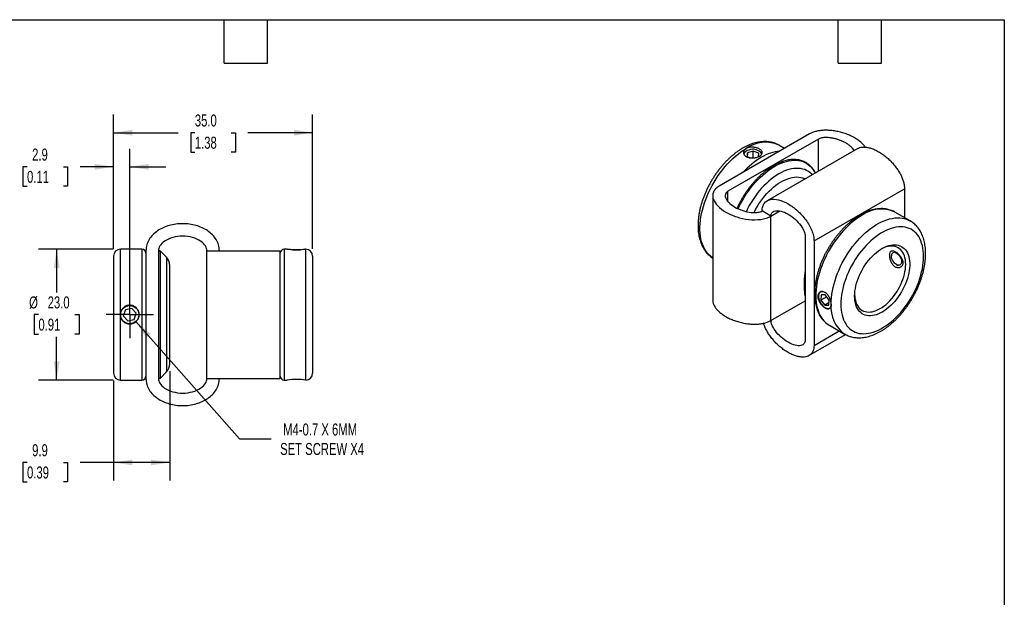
# Model space of a CAD drawing. Header units: millimetres. Extents: x 6 to 273, y 6 to 210.
# Tile 3 of 3: x 100 to 273, y 108 to 210. Entities that reach past the tile are written whole.
import ezdxf

# ---------------------------------------------------------------- set-up
doc = ezdxf.new("R2010")
doc.units = ezdxf.units.MM
doc.linetypes.add('SLD-Center', pattern=[19.05, 15.24, -1.27, 1.27, -1.27])
doc.linetypes.add('SLD-Solid', pattern=[0])
doc.layers.add('CENTER', color=40, linetype='SLD-Center')
doc.layers.add('DIMENSIONS', color=140, linetype='SLD-Solid', lineweight=25)
doc.layers.add('TEXT', color=140, linetype='SLD-Solid', lineweight=25)
doc.styles.add('SLDTEXTSTYLE0', font='TXT', dxfattribs={"width": 0.7})
doc.dimstyles.new('SLDDIMSTYLE0', dxfattribs={"dimtxt": 2.158008, "dimasz": 3.302, "dimexe": 0, "dimexo": 0.0625, "dimgap": 0.539502, "dimtad": 0, "dimtih": 1, "dimtoh": 1, "dimdec": 1, "dimrnd": 1e-09, "dimzin": 12, "dimdsep": 46, "dimtxsty": 'SLDTEXTSTYLE0', "dimsah": 1, "dimcen": 0.09, "dimadec": 0, "dimazin": 3, "dimtfac": 1, "dimtdec": 1, "dimtmove": 0, "dimatfit": 0, "dimfxl": 0, "dimfrac": 2, "dimtolj": 1, "dimtzin": 12, "dimarcsym": 0})
doc.dimstyles.new('SLDDIMSTYLE1', dxfattribs={"dimtxt": 2.158008, "dimasz": 3.302, "dimexe": 0, "dimexo": 0.0625, "dimgap": 0.539502, "dimtad": 0, "dimtih": 1, "dimtoh": 1, "dimdec": 1, "dimrnd": 1e-09, "dimzin": 12, "dimdsep": 46, "dimtxsty": 'SLDTEXTSTYLE0', "dimsah": 1, "dimcen": 0.09, "dimadec": 0, "dimazin": 3, "dimtfac": 1, "dimtdec": 1, "dimtofl": 0, "dimtmove": 0, "dimatfit": 3, "dimfxl": 0, "dimfrac": 2, "dimtolj": 1, "dimtzin": 12, "dimarcsym": 0})
doc.dimstyles.new('SLDDIMSTYLE2', dxfattribs={"dimtxt": 2.158008, "dimasz": 3.302, "dimexe": 0, "dimexo": 0.0625, "dimgap": 0.539502, "dimtad": 0, "dimtih": 1, "dimtoh": 1, "dimdec": 1, "dimrnd": 1e-09, "dimzin": 4, "dimdsep": 46, "dimtxsty": 'SLDTEXTSTYLE0', "dimsah": 1, "dimcen": 0.09, "dimadec": 0, "dimazin": 1, "dimtfac": 1, "dimtdec": 1, "dimtofl": 0, "dimtmove": 0, "dimatfit": 3, "dimfxl": 0, "dimfrac": 2, "dimtolj": 1, "dimtzin": 12, "dimarcsym": 0})
doc.dimstyles.new('SLDDIMSTYLE4', dxfattribs={"dimtxt": 2.158008, "dimasz": 3.302, "dimexe": 0, "dimexo": 0.0625, "dimgap": 0.539502, "dimtad": 0, "dimtih": 1, "dimtoh": 1, "dimdec": 1, "dimrnd": 1e-09, "dimzin": 12, "dimdsep": 46, "dimtxsty": 'SLDTEXTSTYLE0', "dimsah": 1, "dimcen": 0, "dimadec": 0, "dimazin": 3, "dimtfac": 1, "dimtdec": 1, "dimtofl": 0, "dimtmove": 0, "dimatfit": 3, "dimfxl": 0, "dimfrac": 2, "dimtolj": 1, "dimtzin": 12, "dimarcsym": 0})

# ---------------------------------------------------------------- blocks, each defined once
blk = doc.blocks.new('_D_4')
at = {"layer": 'DIMENSIONS'}
for p, q in [((116.45, 169.24), (116.45, 186.85)), ((119.3, 158.94), (119.3, 186.85)), ((101.24, 183.67), (100.52, 183.67)), ((100.52, 183.67), (100.52, 180.24)), ((107.66, 183.67), (108.38, 183.67)), ((108.38, 183.67), (108.38, 180.24)), ((116.45, 183.67), (110.58, 183.67)), ((119.3, 183.67), (125.65, 183.67)), ((100.52, 180.24), (101.24, 180.24)), ((108.38, 180.24), (107.66, 180.24))]:
    blk.add_line(p, q, dxfattribs=at)
for points in [[(116.45, 183.67), (113.15, 184.18), (113.15, 183.16)], [(119.3, 183.67), (122.6, 183.16), (122.6, 184.18)]]:
    blk.add_solid(points, dxfattribs=at)
at = {"layer": 'DIMENSIONS', "char_height": 2.117, "attachment_point": 1, "style": 'SLDTEXTSTYLE0'}
for s, insert in [('2.9', (102.14, 186.88)), ('0.11', (101.24, 182.97))]:
    blk.add_mtext(s, dxfattribs=dict(at, insert=insert))
blk = doc.blocks.new('_D_5')
at = {"layer": 'DIMENSIONS'}
for p, q in [((116.45, 169.24), (116.45, 192.85)), ((151.45, 169.24), (151.45, 192.85)), ((116.45, 189.67), (127.82, 189.67)), ((130.74, 189.67), (130.02, 189.67)), ((130.02, 189.67), (130.02, 186.24)), ((137.15, 189.67), (137.88, 189.67)), ((137.88, 189.67), (137.88, 186.24)), ((151.45, 189.67), (140.08, 189.67)), ((130.02, 186.24), (130.74, 186.24)), ((137.88, 186.24), (137.15, 186.24))]:
    blk.add_line(p, q, dxfattribs=at)
for points in [[(116.45, 189.67), (119.75, 189.16), (119.75, 190.18)], [(151.45, 189.67), (148.15, 190.18), (148.15, 189.16)]]:
    blk.add_solid(points, dxfattribs=at)
at = {"layer": 'DIMENSIONS', "char_height": 2.117, "attachment_point": 1, "style": 'SLDTEXTSTYLE0'}
for s, insert in [('35.0', (130.74, 192.88)), ('1.38', (130.74, 188.97))]:
    blk.add_mtext(s, dxfattribs=dict(at, insert=insert))
blk = doc.blocks.new('_D_6')
at = {"layer": 'DIMENSIONS'}
for p, q in [((116.38, 169.17), (103.27, 169.17)), ((106.45, 169.17), (106.45, 161.59)), ((103.24, 157.67), (102.52, 157.67)), ((102.52, 157.67), (102.52, 154.24)), ((109.65, 157.67), (110.38, 157.67)), ((110.38, 157.67), (110.38, 154.24)), ((102.52, 154.24), (103.24, 154.24)), ((110.38, 154.24), (109.65, 154.24)), ((106.45, 146.17), (106.45, 153.76)), ((116.38, 146.17), (103.27, 146.17))]:
    blk.add_line(p, q, dxfattribs=at)
for points in [[(106.45, 169.17), (105.94, 165.87), (106.96, 165.87)], [(106.45, 146.17), (106.96, 149.47), (105.94, 149.47)]]:
    blk.add_solid(points, dxfattribs=at)
at = {"layer": 'DIMENSIONS', "char_height": 2.117, "attachment_point": 1, "style": 'SLDTEXTSTYLE0'}
for s, insert in [('%%c', (101.61, 160.88)), ('23.0', (104.87, 160.88)), ('0.91', (103.24, 156.97))]:
    blk.add_mtext(s, dxfattribs=dict(at, insert=insert))
blk = doc.blocks.new('_D_7')
at = {"layer": 'DIMENSIONS'}
for p, q in [((126.35, 147.73), (126.35, 128.5)), ((116.45, 146.1), (116.45, 128.5)), ((101.24, 131.67), (100.52, 131.67)), ((100.52, 131.67), (100.52, 128.24)), ((107.66, 131.67), (108.38, 131.67)), ((108.38, 131.67), (108.38, 128.24)), ((116.45, 131.67), (110.58, 131.67)), ((126.35, 131.67), (116.45, 131.67)), ((100.52, 128.24), (101.24, 128.24)), ((108.38, 128.24), (107.66, 128.24))]:
    blk.add_line(p, q, dxfattribs=at)
for points in [[(116.45, 131.67), (119.75, 131.16), (119.75, 132.18)], [(126.35, 131.67), (123.05, 132.18), (123.05, 131.16)]]:
    blk.add_solid(points, dxfattribs=at)
at = {"layer": 'DIMENSIONS', "char_height": 2.117, "attachment_point": 1, "style": 'SLDTEXTSTYLE0'}
for s, insert in [('9.9', (102.14, 134.88)), ('0.39', (101.24, 130.97))]:
    blk.add_mtext(s, dxfattribs=dict(at, insert=insert))
blk = doc.blocks.new('_D_8')
at = {"layer": 'DIMENSIONS'}
for p, q in [((120.39, 156.44), (138.6, 135.8)), ((138.6, 135.8), (144.16, 135.8))]:
    blk.add_line(p, q, dxfattribs=at)
blk.add_solid([(120.39, 156.44), (122.19, 153.62), (122.96, 154.3)], dxfattribs=at)
at = {"layer": 'DIMENSIONS', "char_height": 2.1167, "attachment_point": 1, "style": 'SLDTEXTSTYLE0'}
for s, insert in [('M4-0.7 X 6MM', (146.27, 138.53)), ('SET SCREW X4', (145.74, 135.1))]:
    blk.add_mtext(s, dxfattribs=dict(at, insert=insert))
blk = doc.blocks.new('SW_CENTERMARKSYMBOL_2')
at = {"layer": 'CENTER', "color": 0}
for p, q in [((0, 2.54), (0, 4.15)), ((0, 0), (0, 2.54)), ((-2.54, 0), (-4.15, 0)), ((0, 0), (-2.54, 0)), ((0, 0), (0, -2.54)), ((0, 0), (2.54, 0)), ((2.54, 0), (4.15, 0)), ((0, -2.54), (0, -4.15))]:
    blk.add_line(p, q, dxfattribs=at)

msp = doc.modelspace()

# ---------------------------------------------------------------- linework, layer by layer
for p, q in [((238.82, 189.45), (222.91, 180.27)), ((240.37, 188.56), (224.46, 179.37)), ((234.41, 186.91), (233.43, 187.47)), ((240.37, 182.91), (240.37, 188.56)), ((227.88, 186.15), (227.82, 185.49)), ((227.82, 185.49), (228.5, 185.23)), ((228.91, 186.45), (227.88, 186.15)), ((227.88, 185.46), (227.88, 186.15)), ((229.88, 186.09), (228.91, 186.45)), ((228.91, 185.23), (228.91, 186.45)), ((229.82, 185.46), (229.88, 186.09)), ((247.27, 186.89), (231.36, 177.7)), ((221.79, 178.6), (221.79, 160.23)), ((224.46, 177.55), (224.46, 179.37)), ((239.6, 170.64), (255.51, 179.82)), ((255.51, 179.82), (255.51, 174.73)), ((232.03, 175), (230.47, 175.9)), ((232.03, 175), (233.6, 175.91)), ((232.03, 156.63), (232.03, 175)), ((256.48, 174.16), (253.8, 175.72)), ((256.47, 174.17), (256.48, 174.16)), ((238.04, 171.53), (238.04, 153.16)), ((239.6, 170.64), (239.6, 152.26)), ((116.45, 167.97), (116.45, 147.37)), ((121.45, 169.17), (117.65, 169.17)), ((117.65, 157.67), (117.65, 169.17)), ((121.45, 169.17), (121.45, 157.67)), ((122.15, 168.92), (122.15, 146.42)), ((124.35, 168.92), (124.35, 146.42)), ((125.76, 167.76), (124.69, 168.83)), ((124.69, 146.51), (124.69, 168.83)), ((132.85, 146.42), (132.85, 168.92)), ((145.75, 146.42), (145.75, 168.92)), ((146.95, 169.17), (146.45, 169.17)), ((146.45, 169.17), (146.45, 157.67)), ((147.95, 169.07), (149.23, 169.07)), ((150.25, 146.17), (150.25, 169.17)), ((151.45, 167.97), (151.45, 147.37)), ((253.21, 168.33), (253.21, 168)), ((125.76, 167.76), (125.76, 147.59)), ((126.35, 149), (126.35, 166.34)), ((254.09, 166.47), (254.37, 166.31)), ((237.86, 163.48), (237.86, 163.4)), ((237.86, 163.4), (237.86, 162.52)), ((240.85, 161.15), (240.8, 160.24)), ((241.58, 161.15), (240.85, 161.15)), ((242.26, 160.23), (241.58, 161.15)), ((232.03, 156.63), (238.04, 160.1)), ((241.82, 160.83), (240.8, 160.24)), ((240.8, 160.24), (241.48, 159.33)), ((242.23, 159.77), (241.48, 159.33)), ((241.48, 159.33), (242.21, 159.32)), ((242.21, 159.32), (242.26, 160.23)), ((117.65, 146.17), (117.65, 157.67)), ((118.53, 158.53), (118.17, 157.44)), ((119.66, 158.77), (118.53, 158.53)), ((120.43, 157.91), (119.66, 158.77)), ((120.07, 156.81), (120.43, 157.91)), ((121.45, 157.67), (121.45, 146.17)), ((146.45, 157.67), (146.45, 146.17)), ((118.17, 157.44), (118.94, 156.58)), ((118.94, 156.58), (120.07, 156.81)), ((242.28, 155.8), (242.3, 155.8)), ((242.3, 155.8), (244.98, 154.24)), ((238.71, 150.46), (245.13, 154.17)), ((239.6, 152.26), (244.01, 154.81)), ((124.69, 146.51), (125.76, 147.59)), ((117.65, 146.17), (121.45, 146.17)), ((146.45, 146.17), (146.95, 146.17))]:
    msp.add_line(p, q)
at = {"flags": 128}
for points in [[(221.79, 167.64), (221.68, 167.71), (221.37, 167.95), (221.07, 168.22), (220.81, 168.53), (220.56, 168.87), (220.34, 169.24), (220.15, 169.63), (219.98, 170.06), (219.84, 170.51), (219.72, 170.98), (219.64, 171.48), (219.58, 172), (219.55, 172.54), (219.55, 173.1), (219.58, 173.67), (219.64, 174.26), (219.72, 174.85), (219.84, 175.46), (219.98, 176.07), (220.15, 176.69), (220.34, 177.31), (220.56, 177.93), (220.81, 178.56), (221.07, 179.17), (221.37, 179.78), (221.68, 180.39), (222.02, 180.98), (222.37, 181.56), (222.75, 182.13), (223.14, 182.68), (223.55, 183.21), (223.97, 183.72), (224.4, 184.21), (224.85, 184.68), (225.31, 185.12), (225.77, 185.54), (226.24, 185.92), (226.72, 186.28), (227.2, 186.61), (227.68, 186.9)], [(226.27, 176.29), (226.39, 176.55), (226.68, 177.14), (227, 177.72), (227.33, 178.29), (227.69, 178.84), (228.06, 179.39), (228.45, 179.91), (228.85, 180.42), (229.27, 180.9), (229.7, 181.37), (230.13, 181.81), (230.58, 182.23), (231.04, 182.62), (231.5, 182.98), (231.96, 183.31), (232.43, 183.61), (232.89, 183.88), (233.36, 184.12), (233.83, 184.32), (234.29, 184.49), (234.74, 184.63), (235.19, 184.73), (235.63, 184.79), (236.05, 184.82), (236.47, 184.82), (236.87, 184.77), (237.26, 184.7), (237.63, 184.58), (237.99, 184.43), (238.32, 184.25), (238.64, 184.04), (238.93, 183.79), (239.2, 183.51), (239.45, 183.19), (239.68, 182.85), (239.82, 182.59)], [(239.28, 182.28), (239.19, 182.37), (238.91, 182.62), (238.62, 182.84), (238.3, 183.02), (237.97, 183.17), (237.61, 183.28), (237.24, 183.36), (236.85, 183.4), (236.46, 183.4), (236.04, 183.37), (235.62, 183.3), (235.19, 183.2), (234.76, 183.06), (234.31, 182.89), (233.87, 182.68), (233.42, 182.44), (232.97, 182.16), (232.53, 181.85), (232.08, 181.52), (231.65, 181.15), (231.22, 180.76), (230.79, 180.34), (230.38, 179.9), (229.98, 179.43), (229.6, 178.95), (229.23, 178.44), (228.87, 177.92), (228.54, 177.38), (228.22, 176.84), (227.92, 176.28), (227.7, 175.81)], [(229.05, 175.63), (229.32, 176.15), (229.61, 176.65), (229.92, 177.15), (230.25, 177.63), (230.59, 178.1), (230.95, 178.54), (231.32, 178.97), (231.7, 179.37), (232.1, 179.75), (232.5, 180.1), (232.9, 180.42), (233.32, 180.72), (233.73, 180.98), (234.14, 181.21), (234.56, 181.41), (234.97, 181.57), (235.37, 181.7), (235.77, 181.8), (236.16, 181.85), (236.53, 181.88), (236.9, 181.86), (237.25, 181.81), (237.59, 181.73), (237.91, 181.61), (238.01, 181.55)], [(248.05, 175.15), (247.57, 174.85), (247.09, 174.53), (246.62, 174.18), (246.15, 173.8), (245.69, 173.39), (245.24, 172.95), (244.8, 172.49), (244.37, 172), (243.95, 171.5), (243.54, 170.97), (243.15, 170.43), (242.78, 169.87), (242.42, 169.29), (242.09, 168.71), (241.77, 168.11), (241.48, 167.51), (241.21, 166.9), (240.96, 166.28), (240.74, 165.67), (240.54, 165.05), (240.37, 164.44), (240.23, 163.83), (240.11, 163.23), (240.02, 162.63), (239.96, 162.05), (239.92, 161.48), (239.92, 160.92), (239.94, 160.39), (239.99, 159.87), (240.06, 159.37), (240.17, 158.89), (240.3, 158.43), (240.46, 158), (240.64, 157.6), (240.85, 157.23), (241.08, 156.88), (241.34, 156.57), (241.63, 156.29), (241.93, 156.04), (242.25, 155.82), (242.28, 155.8)], [(242.6, 159.51), (242.62, 160.07), (242.66, 160.65), (242.73, 161.25), (242.83, 161.85), (242.96, 162.46), (243.11, 163.07), (243.29, 163.69), (243.5, 164.32), (243.73, 164.94), (243.99, 165.56), (244.27, 166.17), (244.57, 166.78), (244.9, 167.38), (245.24, 167.96), (245.61, 168.54), (245.99, 169.1), (246.39, 169.64), (246.81, 170.16), (247.24, 170.66), (247.68, 171.14), (248.13, 171.6), (248.59, 172.03), (249.06, 172.43), (249.53, 172.8), (250.01, 173.14), (250.49, 173.45), (250.97, 173.73), (251.46, 173.97), (251.93, 174.18), (252.41, 174.36), (252.88, 174.5), (253.34, 174.6), (253.79, 174.67), (254.23, 174.7), (254.66, 174.69), (255.07, 174.65), (255.47, 174.57), (255.86, 174.45), (256.22, 174.3), (256.47, 174.17)], [(244.3, 159.51), (244.31, 159), (244.35, 158.51), (244.42, 158.04), (244.52, 157.59), (244.64, 157.16), (244.79, 156.76), (244.97, 156.38), (245.17, 156.03), (245.39, 155.71), (245.64, 155.42), (245.91, 155.17), (246.2, 154.94), (246.51, 154.75), (246.84, 154.59), (247.19, 154.47), (247.56, 154.38), (247.94, 154.33), (248.34, 154.31), (248.74, 154.33), (249.16, 154.39), (249.59, 154.47), (250.02, 154.6), (250.46, 154.76), (250.91, 154.95), (251.36, 155.18), (251.81, 155.44), (252.25, 155.73), (252.7, 156.05), (253.14, 156.4), (253.57, 156.78), (254, 157.18), (254.42, 157.61), (254.83, 158.06), (255.22, 158.53), (255.6, 159.03), (255.97, 159.54), (256.32, 160.06), (256.65, 160.6), (256.96, 161.16), (257.26, 161.72), (257.53, 162.29), (257.77, 162.86), (258, 163.44), (258.2, 164.02), (258.37, 164.6), (258.52, 165.17), (258.64, 165.74), (258.74, 166.3), (258.81, 166.85), (258.85, 167.39), (258.86, 167.92), (258.85, 168.43), (258.81, 168.92), (258.74, 169.39), (258.64, 169.84), (258.52, 170.27), (258.37, 170.67), (258.2, 171.05), (258, 171.4), (257.77, 171.72), (257.53, 172.01), (257.26, 172.26), (256.96, 172.49), (256.65, 172.68), (256.32, 172.84), (255.97, 172.96), (255.6, 173.05), (255.22, 173.1), (254.83, 173.12), (254.42, 173.1), (254, 173.04), (253.57, 172.95), (253.14, 172.83), (252.7, 172.67), (252.25, 172.48), (251.81, 172.25), (251.36, 171.99), (250.91, 171.7), (250.46, 171.38), (250.02, 171.03), (249.59, 170.65), (249.16, 170.25), (248.74, 169.82), (248.34, 169.37), (247.94, 168.9), (247.56, 168.4), (247.19, 167.89), (246.84, 167.37), (246.51, 166.83), (246.2, 166.27), (245.91, 165.71), (245.64, 165.14), (245.39, 164.57), (245.17, 163.99), (244.97, 163.41), (244.79, 162.83), (244.64, 162.26), (244.52, 161.69), (244.42, 161.13), (244.35, 160.58), (244.31, 160.04), (244.3, 159.51)], [(246.74, 160.92), (246.75, 161.35), (246.79, 161.79), (246.86, 162.25), (246.96, 162.71), (247.08, 163.18), (247.23, 163.66), (247.4, 164.13), (247.6, 164.6), (247.82, 165.07), (248.06, 165.52), (248.32, 165.97), (248.6, 166.41), (248.9, 166.82), (249.21, 167.23), (249.54, 167.61), (249.88, 167.97), (250.23, 168.3), (250.58, 168.61), (250.94, 168.89), (251.31, 169.14), (251.67, 169.36), (252.04, 169.55), (252.4, 169.7), (252.76, 169.82), (253.11, 169.91), (253.46, 169.95), (253.79, 169.97), (254.11, 169.95), (254.41, 169.89), (254.7, 169.79), (254.97, 169.67), (255.23, 169.5), (255.46, 169.31), (255.67, 169.08), (255.85, 168.82), (256.01, 168.53), (256.15, 168.22), (256.26, 167.88), (256.34, 167.51), (256.39, 167.13), (256.42, 166.72), (256.42, 166.3), (256.39, 165.86), (256.34, 165.41), (256.26, 164.95), (256.15, 164.48), (256.01, 164.01), (255.85, 163.54), (255.67, 163.06), (255.46, 162.6), (255.23, 162.13), (254.97, 161.68), (254.7, 161.24), (254.41, 160.81), (254.11, 160.4), (253.79, 160.01), (253.46, 159.64), (253.11, 159.29), (252.76, 158.97), (252.4, 158.68), (252.04, 158.41), (251.67, 158.18), (251.31, 157.97), (250.94, 157.8), (250.58, 157.66), (250.23, 157.56), (249.88, 157.5), (249.54, 157.46), (249.21, 157.47), (248.9, 157.51), (248.6, 157.58), (248.32, 157.7), (248.06, 157.84), (247.82, 158.02), (247.6, 158.23), (247.4, 158.47), (247.23, 158.75), (247.08, 159.05), (246.96, 159.38), (246.86, 159.73), (246.79, 160.11), (246.75, 160.5), (246.74, 160.92)], [(246.74, 161.13), (246.75, 160.93), (246.79, 160.55), (246.86, 160.19), (246.96, 159.85), (247.08, 159.54), (247.23, 159.26), (247.4, 159), (247.6, 158.77), (247.81, 158.58), (248.05, 158.42), (248.31, 158.29), (248.59, 158.2), (248.88, 158.14), (249.19, 158.12), (249.51, 158.14), (249.84, 158.19), (250.18, 158.27), (250.53, 158.39), (250.88, 158.55), (251.23, 158.73), (251.58, 158.95), (251.93, 159.2), (252.28, 159.48), (252.62, 159.79), (252.95, 160.12), (253.27, 160.48), (253.57, 160.85), (253.87, 161.25), (254.14, 161.66), (254.4, 162.09), (254.64, 162.52), (254.86, 162.97), (255.06, 163.42), (255.23, 163.87), (255.38, 164.33), (255.5, 164.78), (255.59, 165.23), (255.66, 165.67), (255.7, 166.1), (255.72, 166.51), (255.7, 166.91), (255.66, 167.29), (255.59, 167.65), (255.5, 167.99), (255.38, 168.3), (255.23, 168.58), (255.06, 168.84), (254.86, 169.06), (254.64, 169.26), (254.4, 169.42), (254.14, 169.54), (253.87, 169.64), (253.57, 169.69), (253.27, 169.72), (252.95, 169.7), (252.62, 169.65), (252.28, 169.57), (251.93, 169.45), (251.58, 169.29), (251.4, 169.2)], [(253.29, 168.38), (253.37, 168.49), (253.47, 168.57), (253.59, 168.62), (253.73, 168.63), (253.88, 168.6), (254.03, 168.54), (254.19, 168.45), (254.35, 168.32), (254.49, 168.17), (254.63, 167.99), (254.74, 167.8), (254.84, 167.6), (254.91, 167.4), (254.96, 167.19), (254.98, 167), (254.96, 166.83), (254.93, 166.67), (254.86, 166.54), (254.77, 166.44), (254.66, 166.38), (254.53, 166.35), (254.38, 166.36), (254.23, 166.4), (254.07, 166.48), (253.91, 166.59), (253.76, 166.73), (253.62, 166.9), (253.49, 167.08), (253.39, 167.28), (253.3, 167.48), (253.24, 167.69), (253.21, 167.88), (253.21, 168.07), (253.23, 168.23), (253.29, 168.38)], [(242.02, 161.15), (241.9, 161.27), (241.72, 161.42), (241.54, 161.54), (241.37, 161.63), (241.19, 161.69), (241.03, 161.71), (240.87, 161.69), (240.74, 161.64), (240.62, 161.55), (240.52, 161.43), (240.45, 161.28), (240.41, 161.11), (240.39, 160.91), (240.4, 160.7), (240.44, 160.48), (240.51, 160.25), (240.6, 160.02), (240.71, 159.79), (240.85, 159.58), (241, 159.38), (241.16, 159.2), (241.34, 159.05), (241.51, 158.93), (241.69, 158.84), (241.87, 158.79), (242.03, 158.77), (242.03, 158.77)]]:
    msp.add_lwpolyline(points, dxfattribs=at)
msp.add_circle((119.3, 157.67), 1.61)
for centre, radius, start, end in [((231.05, 182.25), 5.74, 65.4514, 125.8591), ((237.69, 173.08), 14.29, 120.8402, 137.6549), ((228.27, 185.55), 1.08, 97.7524, 160.396), ((228.86, 184.84), 1.92, 34.8338, 112.6156), ((234.45, 178.6), 7.89, 96.1584, 121.1523), ((251.41, 170.48), 5.75, 65.5035, 125.8069), ((117.65, 167.97), 1.2, 90, 180), ((121.45, 168.47), 0.7, 0, 90), ((124.55, 168.69), 0.2, 45, 180), ((146.45, 168.47), 0.7, 90, 180), ((150.25, 167.97), 1.2, 0, 90), ((124.35, 166.34), 2, 0, 45), ((249.09, 163.34), 11.22, 169.8017, 179.2844), ((250.13, 162.47), 12.27, 170.2593, 179.7375), ((248.31, 158.92), 5.74, 174.1335, 234.5946), ((242.05, 159.33), 0.564, 268.1696, 323.721), ((124.35, 149), 2, 315, 0), ((117.65, 147.37), 1.2, 180, 270), ((150.25, 147.37), 1.2, 270, 0), ((121.45, 146.87), 0.7, 270, 0), ((124.55, 146.66), 0.2, 180, 315), ((146.45, 146.87), 0.7, 180, 270), ((148.6, 134.75), 11.54, 81.7825, 98.2175)]:
    msp.add_arc(centre, radius, start, end)
for points, knots in [([(248.6, 187.13), (248.53, 187.23), (248.35, 187.5), (247.94, 187.91), (247.39, 188.36), (246.75, 188.77), (246.04, 189.14), (245.27, 189.46), (244.45, 189.72), (243.61, 189.92), (242.79, 190.05), (242.02, 190.1), (241.3, 190.1), (240.61, 190.04), (239.95, 189.91), (239.33, 189.72), (238.99, 189.54), (238.82, 189.45)], [0, 0, 0, 0, 0.046246, 0.122438, 0.199831, 0.277857, 0.355882, 0.433276, 0.509467, 0.584027, 0.656719, 0.715926, 0.773966, 0.831075, 0.887637, 0.943878, 1, 1, 1, 1]), ([(246.65, 186.53), (246.65, 186.53), (246.6, 186.66), (246.41, 186.89), (246.08, 187.23), (245.67, 187.56), (245.19, 187.87), (244.66, 188.14), (244.09, 188.38), (243.5, 188.57), (242.91, 188.71), (242.35, 188.8), (241.82, 188.84), (241.36, 188.82), (240.96, 188.77), (240.63, 188.68), (240.46, 188.6), (240.37, 188.56)], [0, 0, 0, 0, 0.001668, 0.079873, 0.163021, 0.249578, 0.337855, 0.426131, 0.512688, 0.595836, 0.674041, 0.746005, 0.810579, 0.867503, 0.916921, 0.96021, 1, 1, 1, 1]), ([(233.43, 187.47), (233.31, 187.54), (233.08, 187.66), (232.71, 187.82), (232.32, 187.94), (231.91, 188.03), (231.5, 188.09), (231.07, 188.12), (230.64, 188.11), (230.19, 188.07), (229.74, 188), (229.27, 187.89), (228.81, 187.75), (228.34, 187.58), (227.86, 187.37), (227.39, 187.14), (226.92, 186.87), (226.45, 186.57), (225.99, 186.25), (225.53, 185.9), (225.08, 185.52), (224.64, 185.12), (224.21, 184.7), (223.79, 184.25), (223.38, 183.79), (222.99, 183.31), (222.61, 182.81), (222.24, 182.29), (221.9, 181.76), (221.56, 181.22), (221.25, 180.66), (220.96, 180.1), (220.68, 179.53), (220.43, 178.95), (220.2, 178.37), (219.99, 177.79), (219.8, 177.2), (219.64, 176.62), (219.5, 176.03), (219.39, 175.45), (219.3, 174.88), (219.24, 174.31), (219.2, 173.79), (219.2, 173.36), (219.2, 172.93), (219.23, 172.48), (219.28, 171.96), (219.37, 171.46), (219.48, 170.98), (219.62, 170.51), (219.79, 170.07), (219.98, 169.65), (220.2, 169.26), (220.44, 168.89), (220.71, 168.56), (221, 168.25), (221.31, 167.98), (221.58, 167.77), (221.74, 167.67), (221.79, 167.64)], [0, 0, 0, 0, 0.016458, 0.033153, 0.049881, 0.066691, 0.08363, 0.100734, 0.118026, 0.135516, 0.153202, 0.171067, 0.189086, 0.207226, 0.225457, 0.243747, 0.262071, 0.280407, 0.298736, 0.317051, 0.335345, 0.353615, 0.371863, 0.390087, 0.40829, 0.426475, 0.444645, 0.462803, 0.480952, 0.499096, 0.517239, 0.535384, 0.553534, 0.571693, 0.589864, 0.608051, 0.626259, 0.644489, 0.662746, 0.681031, 0.699348, 0.717695, 0.736073, 0.750922, 0.760732, 0.77915, 0.797578, 0.815983, 0.834339, 0.852613, 0.870769, 0.888771, 0.906587, 0.924196, 0.94159, 0.958778, 0.975781, 0.992637, 1, 1, 1, 1]), ([(227.68, 186.9), (227.76, 186.95), (227.84, 186.98), (228.02, 187.05), (228.12, 187.08), (228.32, 187.11), (228.42, 187.13), (228.63, 187.14), (228.74, 187.14), (229.06, 187.12), (229.28, 187.08), (229.68, 186.97), (229.86, 186.89), (230.09, 186.76), (230.16, 186.71), (230.28, 186.62), (230.33, 186.56), (230.41, 186.46), (230.45, 186.4), (230.49, 186.29), (230.5, 186.24), (230.5, 186.12), (230.49, 186.07), (230.45, 185.96), (230.41, 185.9), (230.29, 185.74), (230.17, 185.64), (229.94, 185.51), (229.85, 185.47), (229.68, 185.4), (229.58, 185.36), (229.38, 185.31), (229.28, 185.28), (229.06, 185.25), (228.96, 185.23), (228.63, 185.22), (228.42, 185.23), (228.02, 185.3), (227.83, 185.37), (227.61, 185.5), (227.54, 185.55), (227.42, 185.66), (227.37, 185.72), (227.28, 185.84), (227.25, 185.91), (227.21, 186.04), (227.2, 186.11), (227.2, 186.25), (227.21, 186.32), (227.25, 186.45), (227.28, 186.52), (227.41, 186.7), (227.53, 186.81), (227.68, 186.9)], [0, 0, 0, 0, 0.03125, 0.03125, 0.0625, 0.0625, 0.09375, 0.09375, 0.125, 0.125, 0.1875, 0.1875, 0.25, 0.25, 0.28125, 0.28125, 0.3125, 0.3125, 0.34375, 0.34375, 0.375, 0.375, 0.40625, 0.40625, 0.4375, 0.4375, 0.5, 0.5, 0.53125, 0.53125, 0.5625, 0.5625, 0.59375, 0.59375, 0.625, 0.625, 0.6875, 0.6875, 0.75, 0.75, 0.78125, 0.78125, 0.8125, 0.8125, 0.84375, 0.84375, 0.875, 0.875, 0.90625, 0.90625, 0.9375, 0.9375, 1, 1, 1, 1]), ([(247.28, 186.88), (247.33, 186.91), (247.49, 187.02), (247.86, 187.12), (248.37, 187.17), (248.97, 187.11), (249.61, 186.95), (250.27, 186.69), (250.95, 186.35), (251.62, 185.91), (252.28, 185.41), (252.92, 184.83), (253.52, 184.2), (254.03, 183.56), (254.47, 182.92), (254.82, 182.3), (255.12, 181.66), (255.34, 181.03), (255.48, 180.4), (255.5, 180.01), (255.51, 179.82)], [0, 0, 0, 0, 0.020918, 0.070882, 0.132226, 0.195145, 0.259442, 0.324753, 0.390597, 0.456441, 0.521752, 0.586048, 0.648968, 0.710311, 0.760275, 0.809254, 0.857447, 0.905179, 0.95264, 1, 1, 1, 1]), ([(239.83, 182.6), (239.83, 182.6), (239.77, 182.73), (239.63, 182.97), (239.41, 183.3), (239.16, 183.6), (238.9, 183.87), (238.61, 184.12), (238.31, 184.33), (237.99, 184.51), (237.65, 184.67), (237.3, 184.79), (236.93, 184.88), (236.54, 184.93), (236.15, 184.96), (235.74, 184.95), (235.33, 184.91), (234.9, 184.84), (234.47, 184.73), (234.03, 184.59), (233.59, 184.43), (233.14, 184.23), (232.69, 184), (232.24, 183.74), (231.8, 183.45), (231.35, 183.14), (230.91, 182.8), (230.47, 182.43), (230.05, 182.04), (229.63, 181.63), (229.21, 181.19), (228.81, 180.74), (228.42, 180.26), (228.05, 179.77), (227.69, 179.26), (227.34, 178.74), (227.01, 178.21), (226.7, 177.66), (226.4, 177.11), (226.19, 176.68), (226.08, 176.44), (226.06, 176.39)], [0, 0, 0, 0, 0.001207, 0.02804, 0.05481, 0.081509, 0.108133, 0.134688, 0.161186, 0.187648, 0.214099, 0.240558, 0.26705, 0.293596, 0.320208, 0.346891, 0.373642, 0.400454, 0.427315, 0.454215, 0.481142, 0.508086, 0.535041, 0.562, 0.588957, 0.615911, 0.642859, 0.669801, 0.696737, 0.723666, 0.75059, 0.777508, 0.804422, 0.831331, 0.858238, 0.885142, 0.912045, 0.938947, 0.96585, 0.992753, 1, 1, 1, 1]), ([(222.91, 180.27), (222.67, 180.13), (222.46, 179.97), (222.13, 179.62), (222, 179.43), (221.75, 178.84), (221.75, 178.42), (222.02, 177.59), (222.3, 177.18), (223.06, 176.39), (223.55, 176.02), (224.68, 175.37), (225.32, 175.09), (226.68, 174.65), (227.39, 174.49), (228.84, 174.34), (229.56, 174.34), (230.58, 174.48), (230.9, 174.55), (231.51, 174.74), (231.79, 174.86), (232.03, 175)], [0, 0, 0, 0, 0.19635, 0.19635, 0.392699, 0.392699, 0.785398, 0.785398, 1.178097, 1.178097, 1.570796, 1.570796, 1.963495, 1.963495, 2.356194, 2.356194, 2.748894, 2.748894, 2.945243, 2.945243, 3.141593, 3.141593, 3.141593, 3.141593]), ([(224.46, 179.37), (224.37, 179.32), (224.29, 179.25), (224.15, 179.11), (224.1, 179.03), (223.98, 178.74), (223.96, 178.51), (224.14, 177.98), (224.32, 177.69), (224.87, 177.12), (225.24, 176.84), (226.09, 176.35), (226.58, 176.14), (227.56, 175.82), (228.07, 175.71), (228.98, 175.61), (229.39, 175.62), (229.88, 175.69), (230.02, 175.72), (230.27, 175.8), (230.38, 175.85), (230.47, 175.9)], [0, 0, 0, 0, 0.19635, 0.19635, 0.392699, 0.392699, 0.785398, 0.785398, 1.178097, 1.178097, 1.570796, 1.570796, 1.963495, 1.963495, 2.356194, 2.356194, 2.748894, 2.748894, 2.945243, 2.945243, 3.141593, 3.141593, 3.141593, 3.141593]), ([(230.47, 175.9), (230.47, 176.18), (230.51, 176.44), (230.65, 176.91), (230.75, 177.11), (231.13, 177.62), (231.49, 177.82), (232.35, 178.01), (232.85, 177.98), (233.91, 177.71), (234.47, 177.47), (235.6, 176.82), (236.16, 176.41), (237.22, 175.45), (237.72, 174.91), (238.58, 173.74), (238.94, 173.11), (239.32, 172.16), (239.42, 171.84), (239.56, 171.22), (239.6, 170.92), (239.6, 170.64)], [0, 0, 0, 0, 0.19635, 0.19635, 0.392699, 0.392699, 0.785398, 0.785398, 1.178097, 1.178097, 1.570796, 1.570796, 1.963495, 1.963495, 2.356194, 2.356194, 2.748894, 2.748894, 2.945243, 2.945243, 3.141593, 3.141593, 3.141593, 3.141593]), ([(232.03, 175), (232.03, 175.11), (232.04, 175.21), (232.1, 175.4), (232.14, 175.49), (232.33, 175.74), (232.53, 175.87), (233.07, 175.98), (233.41, 175.97), (234.18, 175.77), (234.61, 175.6), (235.46, 175.1), (235.89, 174.79), (236.66, 174.1), (237, 173.71), (237.54, 172.97), (237.74, 172.61), (237.93, 172.16), (237.97, 172.02), (238.03, 171.76), (238.04, 171.64), (238.04, 171.53)], [0, 0, 0, 0, 0.19635, 0.19635, 0.392699, 0.392699, 0.785398, 0.785398, 1.178097, 1.178097, 1.570796, 1.570796, 1.963495, 1.963495, 2.356194, 2.356194, 2.748894, 2.748894, 2.945243, 2.945243, 3.141593, 3.141593, 3.141593, 3.141593]), ([(247.7, 175.18), (247.61, 175.13), (247.38, 174.99), (246.99, 174.74), (246.53, 174.42), (246.08, 174.07), (245.64, 173.69), (245.2, 173.29), (244.78, 172.87), (244.36, 172.43), (243.95, 171.96), (243.56, 171.48), (243.18, 170.98), (242.81, 170.46), (242.47, 169.93), (242.13, 169.39), (241.82, 168.84), (241.52, 168.28), (241.25, 167.71), (240.99, 167.13), (240.76, 166.55), (240.54, 165.97), (240.35, 165.38), (240.19, 164.8), (240.04, 164.22), (239.93, 163.64), (239.83, 163.07), (239.76, 162.51), (239.72, 161.96), (239.71, 161.41), (239.72, 160.88), (239.75, 160.37), (239.81, 159.87), (239.9, 159.38), (240.02, 158.92), (240.16, 158.48), (240.33, 158.06), (240.52, 157.66), (240.74, 157.29), (240.98, 156.95), (241.25, 156.64), (241.53, 156.35), (241.84, 156.1), (242.09, 155.92), (242.24, 155.83), (242.28, 155.81)], [0, 0, 0, 0, 0.012764, 0.036841, 0.060904, 0.084953, 0.108985, 0.132998, 0.156992, 0.180968, 0.204929, 0.228876, 0.252811, 0.276736, 0.300656, 0.324571, 0.348485, 0.372401, 0.39632, 0.420245, 0.444179, 0.468125, 0.492085, 0.516061, 0.540058, 0.564075, 0.588116, 0.612181, 0.636269, 0.66038, 0.68451, 0.708651, 0.732792, 0.756914, 0.780997, 0.805014, 0.828936, 0.852729, 0.876365, 0.89982, 0.923085, 0.946164, 0.969077, 0.991863, 1, 1, 1, 1]), ([(253.8, 175.71), (253.78, 175.72), (253.64, 175.81), (253.38, 175.93), (253.01, 176.08), (252.63, 176.18), (252.24, 176.26), (251.83, 176.31), (251.41, 176.32), (250.98, 176.3), (250.55, 176.25), (250.1, 176.16), (249.65, 176.04), (249.19, 175.89), (248.73, 175.71), (248.27, 175.49), (247.93, 175.31), (247.74, 175.21), (247.7, 175.18)], [0, 0, 0, 0, 0.01644, 0.083491, 0.150539, 0.217734, 0.285228, 0.353139, 0.421548, 0.490486, 0.559944, 0.629873, 0.700202, 0.770848, 0.841725, 0.912756, 0.980281, 1, 1, 1, 1]), ([(135.05, 168.92), (135.05, 169.27), (135, 169.61), (134.8, 170.27), (134.66, 170.59), (134.12, 171.49), (133.61, 172), (132.39, 172.83), (131.69, 173.14), (130.19, 173.57), (129.4, 173.67), (127.8, 173.67), (127, 173.57), (125.5, 173.14), (124.8, 172.83), (123.59, 172), (123.08, 171.49), (122.53, 170.59), (122.39, 170.27), (122.2, 169.61), (122.15, 169.27), (122.15, 168.92)], [0, 0, 0, 0, 0.19635, 0.19635, 0.392699, 0.392699, 0.785398, 0.785398, 1.178097, 1.178097, 1.570796, 1.570796, 1.963495, 1.963495, 2.356194, 2.356194, 2.748894, 2.748894, 2.945243, 2.945243, 3.141593, 3.141593, 3.141593, 3.141593]), ([(244.99, 154.24), (245.01, 154.23), (245.14, 154.15), (245.4, 154.03), (245.77, 153.88), (246.17, 153.76), (246.57, 153.67), (246.99, 153.62), (247.41, 153.6), (247.85, 153.61), (248.3, 153.65), (248.76, 153.73), (249.22, 153.84), (249.69, 153.99), (250.16, 154.17), (250.63, 154.38), (251.1, 154.62), (251.58, 154.89), (252.04, 155.19), (252.5, 155.52), (252.96, 155.88), (253.41, 156.26), (253.85, 156.66), (254.28, 157.09), (254.69, 157.54), (255.1, 158.01), (255.49, 158.49), (255.87, 159), (256.23, 159.52), (256.58, 160.05), (256.9, 160.59), (257.21, 161.15), (257.51, 161.71), (257.78, 162.29), (258.03, 162.86), (258.25, 163.44), (258.46, 164.03), (258.64, 164.62), (258.8, 165.2), (258.93, 165.78), (259.04, 166.36), (259.13, 166.94), (259.18, 167.5), (259.22, 168.06), (259.22, 168.61), (259.2, 169.14), (259.14, 169.67), (259.06, 170.17), (258.96, 170.66), (258.82, 171.13), (258.66, 171.58), (258.47, 172), (258.25, 172.4), (258.01, 172.76), (257.75, 173.11), (257.46, 173.42), (257.16, 173.7), (256.83, 173.95), (256.6, 174.1), (256.47, 174.17), (256.46, 174.17)], [0, 0, 0, 0, 0.002432, 0.019011, 0.035583, 0.052195, 0.068898, 0.085736, 0.102742, 0.119937, 0.13733, 0.154915, 0.172674, 0.19058, 0.208602, 0.226708, 0.244869, 0.263058, 0.281257, 0.299447, 0.317621, 0.335774, 0.353904, 0.37201, 0.390094, 0.408158, 0.426204, 0.444235, 0.462255, 0.480267, 0.498275, 0.516282, 0.534291, 0.552307, 0.570331, 0.588369, 0.606423, 0.624497, 0.642595, 0.66072, 0.678873, 0.697058, 0.715273, 0.733518, 0.751789, 0.770077, 0.788369, 0.806642, 0.824871, 0.843024, 0.861066, 0.878961, 0.896677, 0.91419, 0.93149, 0.948582, 0.965487, 0.982238, 0.99888, 1, 1, 1, 1]), ([(132.85, 168.92), (132.85, 169.06), (132.83, 169.19), (132.75, 169.46), (132.69, 169.61), (132.43, 170.04), (132.15, 170.33), (131.38, 170.86), (130.89, 171.08), (129.8, 171.39), (129.2, 171.47), (128, 171.47), (127.39, 171.39), (126.31, 171.08), (125.82, 170.86), (125.05, 170.33), (124.77, 170.04), (124.51, 169.61), (124.45, 169.46), (124.37, 169.19), (124.35, 169.06), (124.35, 168.92)], [0, 0, 0, 0, 0.19635, 0.19635, 0.392699, 0.392699, 0.785398, 0.785398, 1.178097, 1.178097, 1.570796, 1.570796, 1.963495, 1.963495, 2.356194, 2.356194, 2.748894, 2.748894, 2.945243, 2.945243, 3.141593, 3.141593, 3.141593, 3.141593]), ([(132.85, 168.92), (132.85, 168.92), (132.9, 168.92), (133.09, 168.92), (133.23, 168.92), (133.78, 168.92), (134.29, 168.92), (135.5, 168.92), (136.2, 168.92), (137.7, 168.92), (138.5, 168.92), (140.1, 168.92), (140.89, 168.92), (142.39, 168.92), (143.09, 168.92), (144.31, 168.92), (144.82, 168.92), (145.36, 168.92), (145.5, 168.92), (145.7, 168.92), (145.75, 168.92), (145.75, 168.92)], [0, 0, 0, 0, 0.19635, 0.19635, 0.392699, 0.392699, 0.785398, 0.785398, 1.178097, 1.178097, 1.570796, 1.570796, 1.963495, 1.963495, 2.356194, 2.356194, 2.748894, 2.748894, 2.945243, 2.945243, 3.141593, 3.141593, 3.141593, 3.141593]), ([(150.25, 169.17), (150.25, 169.17), (150.24, 169.17), (150.2, 169.17), (150.16, 169.16), (150.08, 169.15), (150.03, 169.14), (149.91, 169.13), (149.84, 169.12), (149.61, 169.1), (149.43, 169.08), (149.03, 169.06), (148.81, 169.05), (148.49, 169.05), (148.38, 169.06), (148.17, 169.06), (148.07, 169.07), (147.87, 169.08), (147.77, 169.08), (147.59, 169.1), (147.51, 169.11), (147.35, 169.12), (147.29, 169.13), (147.17, 169.14), (147.12, 169.15), (146.99, 169.17), (146.95, 169.17), (146.95, 169.17)], [0, 0, 0, 0, 0.0625, 0.0625, 0.125, 0.125, 0.1875, 0.1875, 0.25, 0.25, 0.375, 0.375, 0.5, 0.5, 0.5625, 0.5625, 0.625, 0.625, 0.6875, 0.6875, 0.75, 0.75, 0.8125, 0.8125, 0.875, 0.875, 1, 1, 1, 1]), ([(252.89, 168.14), (252.89, 168.05), (252.9, 167.96), (252.92, 167.77), (252.93, 167.66), (252.98, 167.46), (253.01, 167.36), (253.07, 167.15), (253.11, 167.05), (253.24, 166.75), (253.35, 166.57), (253.6, 166.25), (253.75, 166.12), (253.98, 165.99), (254.06, 165.96), (254.22, 165.91), (254.29, 165.89), (254.53, 165.89), (254.68, 165.92), (254.87, 166.03), (254.93, 166.08), (255.03, 166.19), (255.08, 166.25), (255.18, 166.45), (255.22, 166.62), (255.22, 166.89), (255.21, 166.98), (255.18, 167.16), (255.15, 167.26), (255.08, 167.45), (255.03, 167.54), (254.93, 167.72), (254.87, 167.82), (254.68, 168.08), (254.53, 168.24), (254.22, 168.52), (254.06, 168.64), (253.83, 168.77), (253.75, 168.81), (253.61, 168.87), (253.54, 168.89), (253.35, 168.92), (253.24, 168.91), (253.11, 168.83), (253.07, 168.8), (253.01, 168.71), (252.98, 168.66), (252.91, 168.48), (252.89, 168.32), (252.89, 168.14)], [0, 0, 0, 0, 0.03125, 0.03125, 0.0625, 0.0625, 0.09375, 0.09375, 0.125, 0.125, 0.1875, 0.1875, 0.25, 0.25, 0.28125, 0.28125, 0.3125, 0.3125, 0.375, 0.375, 0.40625, 0.40625, 0.4375, 0.4375, 0.5, 0.5, 0.53125, 0.53125, 0.5625, 0.5625, 0.59375, 0.59375, 0.625, 0.625, 0.6875, 0.6875, 0.75, 0.75, 0.78125, 0.78125, 0.8125, 0.8125, 0.875, 0.875, 0.90625, 0.90625, 0.9375, 0.9375, 1, 1, 1, 1]), ([(238.04, 165.35), (238.03, 165.28), (237.98, 165.02), (237.92, 164.57), (237.88, 164.02), (237.87, 163.66), (237.86, 163.49), (237.86, 163.48)], [0, 0, 0, 0, 0.113814, 0.412092, 0.711278, 0.994329, 1, 1, 1, 1]), ([(238.04, 164.53), (238.03, 164.46), (237.98, 164.2), (237.93, 163.76), (237.88, 163.22), (237.87, 162.81), (237.86, 162.58), (237.86, 162.52)], [0, 0, 0, 0, 0.10465, 0.373542, 0.642513, 0.911562, 1, 1, 1, 1]), ([(237.86, 162.52), (237.86, 162.43), (237.87, 162.17), (237.89, 161.75), (237.94, 161.26), (237.99, 160.92), (238.03, 160.74), (238.04, 160.71)], [0, 0, 0, 0, 0.141772, 0.410844, 0.679982, 0.949096, 1, 1, 1, 1]), ([(242.6, 159.51), (242.6, 159.42), (242.6, 159.34), (242.57, 159.19), (242.55, 159.11), (242.5, 158.99), (242.47, 158.94), (242.39, 158.84), (242.35, 158.81), (242.21, 158.72), (242.09, 158.7), (241.82, 158.74), (241.67, 158.8), (241.44, 158.93), (241.37, 158.98), (241.21, 159.1), (241.14, 159.17), (240.99, 159.31), (240.91, 159.39), (240.78, 159.55), (240.71, 159.64), (240.59, 159.82), (240.54, 159.91), (240.44, 160.1), (240.4, 160.2), (240.3, 160.49), (240.27, 160.68), (240.27, 160.95), (240.28, 161.03), (240.31, 161.19), (240.34, 161.26), (240.4, 161.4), (240.44, 161.46), (240.54, 161.56), (240.59, 161.6), (240.77, 161.71), (240.91, 161.74), (241.21, 161.72), (241.37, 161.67), (241.59, 161.54), (241.67, 161.48), (241.82, 161.36), (241.89, 161.29), (242.02, 161.14), (242.08, 161.05), (242.2, 160.88), (242.25, 160.78), (242.35, 160.59), (242.39, 160.49), (242.47, 160.29), (242.5, 160.19), (242.58, 159.88), (242.6, 159.69), (242.6, 159.51)], [0, 0, 0, 0, 0.03125, 0.03125, 0.0625, 0.0625, 0.09375, 0.09375, 0.125, 0.125, 0.1875, 0.1875, 0.25, 0.25, 0.28125, 0.28125, 0.3125, 0.3125, 0.34375, 0.34375, 0.375, 0.375, 0.40625, 0.40625, 0.4375, 0.4375, 0.5, 0.5, 0.53125, 0.53125, 0.5625, 0.5625, 0.59375, 0.59375, 0.625, 0.625, 0.6875, 0.6875, 0.75, 0.75, 0.78125, 0.78125, 0.8125, 0.8125, 0.84375, 0.84375, 0.875, 0.875, 0.90625, 0.90625, 0.9375, 0.9375, 1, 1, 1, 1]), ([(117.65, 157.67), (117.65, 157.78), (117.66, 157.89), (117.7, 158.1), (117.73, 158.21), (117.82, 158.41), (117.87, 158.5), (117.99, 158.68), (118.06, 158.76), (118.28, 158.99), (118.47, 159.11), (118.86, 159.28), (119.08, 159.32), (119.4, 159.32), (119.51, 159.31), (119.73, 159.27), (119.83, 159.24), (120.03, 159.16), (120.12, 159.1), (120.3, 158.99), (120.39, 158.92), (120.54, 158.76), (120.61, 158.68), (120.73, 158.5), (120.78, 158.41), (120.9, 158.11), (120.95, 157.89), (120.95, 157.56), (120.94, 157.46), (120.9, 157.25), (120.86, 157.14), (120.78, 156.94), (120.73, 156.85), (120.61, 156.67), (120.54, 156.58), (120.31, 156.35), (120.13, 156.23), (119.73, 156.07), (119.51, 156.02), (119.19, 156.02), (119.08, 156.03), (118.87, 156.08), (118.77, 156.11), (118.57, 156.19), (118.47, 156.24), (118.29, 156.36), (118.21, 156.43), (118.05, 156.58), (117.99, 156.67), (117.87, 156.84), (117.82, 156.94), (117.69, 157.24), (117.65, 157.45), (117.65, 157.67)], [0, 0, 0, 0, 0.03125, 0.03125, 0.0625, 0.0625, 0.09375, 0.09375, 0.125, 0.125, 0.1875, 0.1875, 0.25, 0.25, 0.28125, 0.28125, 0.3125, 0.3125, 0.34375, 0.34375, 0.375, 0.375, 0.40625, 0.40625, 0.4375, 0.4375, 0.5, 0.5, 0.53125, 0.53125, 0.5625, 0.5625, 0.59375, 0.59375, 0.625, 0.625, 0.6875, 0.6875, 0.75, 0.75, 0.78125, 0.78125, 0.8125, 0.8125, 0.84375, 0.84375, 0.875, 0.875, 0.90625, 0.90625, 0.9375, 0.9375, 1, 1, 1, 1]), ([(221.8, 160.23), (221.8, 160.17), (221.79, 159.97), (221.89, 159.6), (222.1, 159.13), (222.45, 158.64), (222.91, 158.17), (223.46, 157.73), (224.1, 157.32), (224.81, 156.95), (225.58, 156.63), (226.39, 156.37), (227.24, 156.16), (228.06, 156.04), (228.83, 155.98), (229.54, 155.98), (230.24, 156.05), (230.9, 156.18), (231.52, 156.37), (231.86, 156.54), (232.03, 156.63)], [0, 0, 0, 0, 0.020946, 0.070909, 0.132251, 0.195168, 0.259463, 0.324772, 0.390614, 0.456456, 0.521766, 0.58606, 0.648978, 0.71032, 0.760282, 0.809259, 0.857451, 0.905182, 0.952641, 1, 1, 1, 1]), ([(239.6, 152.26), (239.59, 152.08), (239.57, 151.72), (239.43, 151.25), (239.21, 150.87), (238.91, 150.58), (238.56, 150.36), (238.12, 150.23), (237.61, 150.18), (237.01, 150.24), (236.37, 150.4), (235.71, 150.66), (235.04, 151), (234.36, 151.43), (233.7, 151.94), (233.06, 152.51), (232.47, 153.15), (231.95, 153.79), (231.51, 154.43), (231.16, 155.05), (230.89, 155.63), (230.77, 156), (230.72, 156.15)], [0, 0, 0, 0, 0.0426273, 0.0853452, 0.128307, 0.171684, 0.2157678, 0.2607386, 0.3159518, 0.3725833, 0.4304545, 0.4892385, 0.5485025, 0.6077665, 0.6665506, 0.7244217, 0.7810532, 0.8362664, 0.8812373, 0.925321, 0.968698, 1, 1, 1, 1]), ([(238.04, 153.16), (238.04, 153.05), (238.03, 152.95), (237.97, 152.76), (237.93, 152.67), (237.74, 152.42), (237.54, 152.3), (237, 152.18), (236.66, 152.2), (235.89, 152.39), (235.46, 152.57), (234.61, 153.06), (234.18, 153.37), (233.41, 154.07), (233.07, 154.45), (232.53, 155.19), (232.33, 155.55), (232.14, 156.01), (232.1, 156.15), (232.04, 156.41), (232.03, 156.52), (232.03, 156.63)], [0, 0, 0, 0, 0.19635, 0.19635, 0.392699, 0.392699, 0.785398, 0.785398, 1.178097, 1.178097, 1.570796, 1.570796, 1.963495, 1.963495, 2.356194, 2.356194, 2.748894, 2.748894, 2.945243, 2.945243, 3.141593, 3.141593, 3.141593, 3.141593]), ([(122.15, 146.42), (122.15, 146.08), (122.2, 145.73), (122.39, 145.07), (122.53, 144.75), (123.08, 143.86), (123.59, 143.35), (124.8, 142.52), (125.5, 142.2), (127, 141.78), (127.8, 141.67), (129.4, 141.67), (130.19, 141.78), (131.69, 142.2), (132.39, 142.52), (133.61, 143.35), (134.12, 143.86), (134.66, 144.75), (134.8, 145.07), (135, 145.73), (135.05, 146.08), (135.05, 146.42)], [0, 0, 0, 0, 0.19635, 0.19635, 0.392699, 0.392699, 0.785398, 0.785398, 1.178097, 1.178097, 1.570796, 1.570796, 1.963495, 1.963495, 2.356194, 2.356194, 2.748894, 2.748894, 2.945243, 2.945243, 3.141593, 3.141593, 3.141593, 3.141593]), ([(124.35, 146.42), (124.35, 146.29), (124.37, 146.16), (124.45, 145.88), (124.51, 145.74), (124.77, 145.31), (125.05, 145.01), (125.82, 144.49), (126.31, 144.26), (127.39, 143.96), (128, 143.87), (129.2, 143.87), (129.8, 143.96), (130.89, 144.26), (131.38, 144.49), (132.15, 145.01), (132.43, 145.31), (132.69, 145.74), (132.75, 145.88), (132.83, 146.16), (132.85, 146.29), (132.85, 146.42)], [0, 0, 0, 0, 0.19635, 0.19635, 0.392699, 0.392699, 0.785398, 0.785398, 1.178097, 1.178097, 1.570796, 1.570796, 1.963495, 1.963495, 2.356194, 2.356194, 2.748894, 2.748894, 2.945243, 2.945243, 3.141593, 3.141593, 3.141593, 3.141593]), ([(132.85, 146.42), (132.85, 146.42), (132.9, 146.42), (133.09, 146.42), (133.23, 146.42), (133.78, 146.42), (134.29, 146.42), (135.5, 146.42), (136.2, 146.42), (137.7, 146.42), (138.5, 146.42), (140.1, 146.42), (140.89, 146.42), (142.39, 146.42), (143.09, 146.42), (144.31, 146.42), (144.82, 146.42), (145.36, 146.42), (145.5, 146.42), (145.7, 146.42), (145.75, 146.42), (145.75, 146.42)], [0, 0, 0, 0, 0.19635, 0.19635, 0.392699, 0.392699, 0.785398, 0.785398, 1.178097, 1.178097, 1.570796, 1.570796, 1.963495, 1.963495, 2.356194, 2.356194, 2.748894, 2.748894, 2.945243, 2.945243, 3.141593, 3.141593, 3.141593, 3.141593])]:
    msp.add_open_spline(points, degree=3, knots=knots)
at = {"layer": 'TEXT'}
for p, q in [((6.35, 209.55), (273.05, 209.55)), ((135.89, 201.93), (135.89, 209.55)), ((143.51, 201.93), (143.51, 209.55)), ((243.84, 201.93), (243.84, 209.55)), ((251.46, 201.93), (251.46, 209.55)), ((273.05, 209.55), (273.05, 6.35)), ((135.89, 201.93), (143.51, 201.93)), ((243.84, 201.93), (251.46, 201.93))]:
    msp.add_line(p, q, dxfattribs=at)

# ---------------------------------------------------------------- block references
at = {"layer": 'CENTER'}
msp.add_blockref('SW_CENTERMARKSYMBOL_2', (119.3, 157.67), dxfattribs=at)

# ---------------------------------------------------------------- dimensions: what is measured, and where the dimension line sits
at = {"layer": 'DIMENSIONS'}
for base, p1, p2, dimstyle, picture, middle in [((151.45, 189.67), (116.45, 167.97), (151.45, 167.97), 'SLDDIMSTYLE2', '_D_5', (133.95, 189.67)), ((119.29774898, 183.67297889), (116.44774898, 167.97297889), (119.29774898, 157.67297889), 'SLDDIMSTYLE0', '_D_4', (104.45036442, 183.67297889)), ((126.35, 131.67), (116.45, 147.37), (126.35, 149), 'SLDDIMSTYLE1', '_D_7', (104.45, 131.67))]:
    dim = msp.add_linear_dim(base=base, p1=p1, p2=p2, dimstyle=dimstyle, dxfattribs=at)
    dim.commit()
    dim.dimension.update_dxf_attribs({"geometry": picture, "text_midpoint": middle, "dimtype": 160})
dim = msp.add_linear_dim(base=(106.45, 169.17), p1=(117.65, 146.17), p2=(117.65, 169.17), angle=90, text='%%c<>', dimstyle='SLDDIMSTYLE2', dxfattribs=at)
dim.commit()
dim.dimension.update_dxf_attribs({"geometry": '_D_6', "text_midpoint": (106.45, 157.67), "dimtype": 160})
dim = msp.add_diameter_dim_2p(p1=(118.21, 158.91), p2=(120.39, 156.44), text='M4-0.7 X 6MM\\PSET SCREW X4', dimstyle='SLDDIMSTYLE4', override={"dimpost": '<>'}, dxfattribs=at)
dim.commit()
dim.dimension.update_dxf_attribs({"geometry": '_D_8', "text_midpoint": (156.54, 135.8), "dimtype": 163})

doc.saveas('drawing.dxf')
